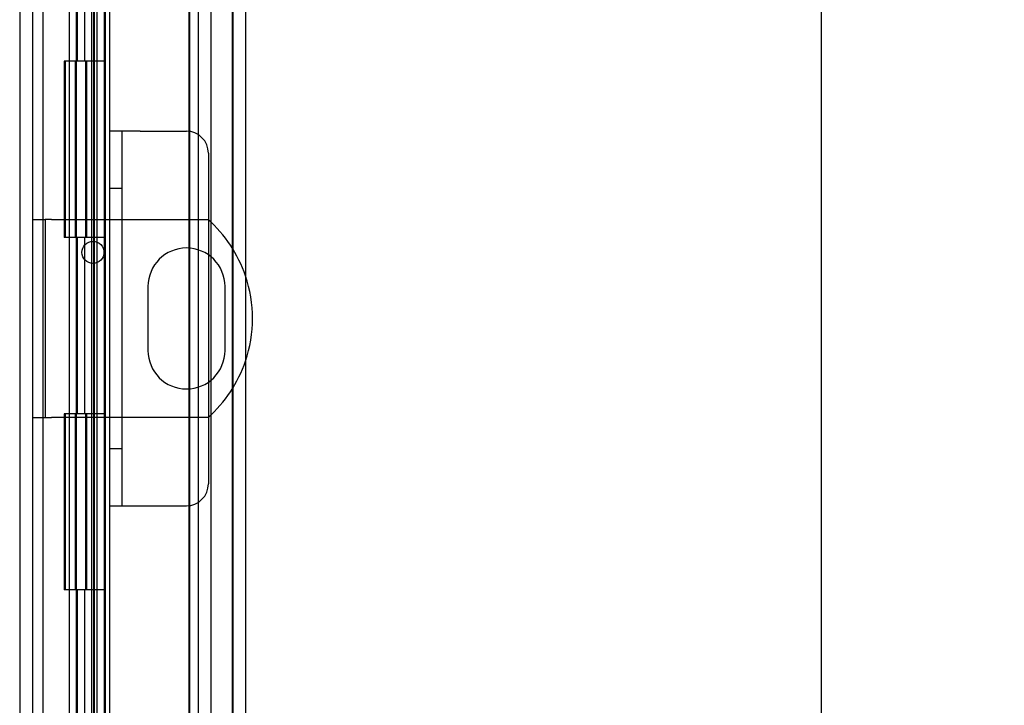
# Model space of a CAD drawing. Header units: inches. Extents: x 0 to 120, y -1 to 80.
# Tile 21 of 64: x 11.92 to 17.51, y 40.61 to 44.5. Entities that reach past the tile are written whole.
import ezdxf
from ezdxf.enums import TextEntityAlignment as Align
from ezdxf.lldxf.tags import DXFTag

# ---------------------------------------------------------------- set-up
doc = ezdxf.new("R2010")
doc.units = ezdxf.units.IN
doc.header["$MEASUREMENT"] = 0
for name, color, linetype in [('COM51496-1', 7, 'Continuous'), ('COM51496-2', 7, 'Continuous'), ('COM55380', 7, 'Continuous'), ('COM55430', 7, 'Continuous'), ('COM55516', 7, 'Continuous'), ('COM70220', 7, 'Continuous'), ('Default', 7, 'Continuous')]:
    doc.layers.add(name, color=color, linetype=linetype)
doc.styles.add('SEACAD_Times_New_Roman', font='times.ttf')
tags = doc.linetypes.add('HIDDEN2', pattern=[0.1875, 0.125, -0.0625]).pattern_tags.tags
tags[6:7] = [DXFTag(74, 4), DXFTag(75, 0), DXFTag(340, '0'), DXFTag(46, 0.0), DXFTag(50, 0.0), DXFTag(44, 0.0), DXFTag(45, 0.0)]
tags[4:5] = [DXFTag(74, 4), DXFTag(75, 0), DXFTag(340, '0'), DXFTag(46, 0.0), DXFTag(50, 0.0), DXFTag(44, 0.0), DXFTag(45, 0.0)]
doc.dimstyles.new('HAMMOND_(STH_-_120x80)', dxfattribs={"dimtxt": 0.6, "dimasz": 0.75, "dimexe": 0.3, "dimexo": 0.3, "dimgap": 0.15, "dimtad": 0, "dimtih": 1, "dimtoh": 1, "dimzin": 0, "dimdsep": 46, "dimtxsty": 'SEACAD_Times_New_Roman', "dimblk1": '_SE_FILLED', "dimblk2": '_SE_FILLED', "dimsah": 1, "dimcen": 0.3, "dimadec": 0, "dimazin": 0, "dimtfac": 0.8, "dimtofl": 0, "dimtmove": 1, "dimatfit": 3, "dimfxl": 1, "dimtolj": 1, "dimtzin": 0, "dimarcsym": 0})

# ---------------------------------------------------------------- blocks, each defined once
blk = doc.blocks.new('SE5')
at = {"layer": 'COM51496-1', "color": 7, "linetype": 'HIDDEN2'}
for p, q in [((11.9925, 43.3649), (12.0645, 43.3649)), ((12.0645, 43.3649), (12.0645, 42.2399)), ((12.1005, 43.3649), (12.0645, 43.3649)), ((12.1005, 43.3649), (12.9886, 43.3649)), ((12.6488, 42.9837), (12.6488, 42.6212)), ((13.0863, 42.6212), (13.0863, 42.9837)), ((11.9925, 42.2399), (12.0645, 42.2399)), ((12.0645, 42.2399), (12.1005, 42.2399)), ((12.9886, 42.2399), (12.1005, 42.2399))]:
    blk.add_line(p, q, dxfattribs=at)
blk.add_circle((12.3365, 43.1774), 0.0625, dxfattribs=at)
for centre, radius, start, end in [((12.4925, 42.8024), 0.75, 18.7969, 48.5904), ((12.8675, 42.9837), 0.2187, 0, 180), ((12.8675, 42.6212), 0.2187, 180, 0), ((12.4925, 42.8024), 0.75, 311.4096, 341.2031)]:
    blk.add_arc(centre, radius, start, end, dxfattribs=at)
at = {"layer": 'COM51496-1', "color": 7, "linetype": 'Continuous'}
blk.add_arc((12.4925, 42.8024), 0.75, 341.2031, 18.7969, dxfattribs=at)
at = {"layer": 'COM51496-2', "color": 7, "linetype": 'HIDDEN2'}
for p, q in [((12.605, 43.8649), (12.43, 43.8649)), ((12.43, 43.8649), (12.43, 41.7399)), ((12.5, 43.8649), (12.5, 41.7399)), ((12.605, 43.8649), (12.867, 43.8649)), ((12.992, 43.7399), (12.992, 41.8649)), ((12.5, 43.5399), (12.43, 43.5399)), ((12.43, 42.0649), (12.5, 42.0649)), ((12.43, 41.7399), (12.605, 41.7399)), ((12.605, 41.7399), (12.867, 41.7399))]:
    blk.add_line(p, q, dxfattribs=at)
for centre, start, end in [((12.867, 43.7399), 0, 90), ((12.867, 41.8649), 270, 0)]:
    blk.add_arc(centre, 0.125, start, end, dxfattribs=at)
at = {"layer": 'COM55380', "color": 7, "linetype": 'HIDDEN2'}
for p, q in [((11.9205, 49.1073), (11.9205, 29.4175)), ((12.9335, 47.9757), (12.9335, 30.5492)), ((13.0055, 47.9757), (13.0055, 30.5492))]:
    blk.add_line(p, q, dxfattribs=at)
at = {"layer": 'COM55380', "color": 7, "linetype": 'Continuous'}
blk.add_line((11.9925, 49.1073), (11.9925, 29.4175), dxfattribs=at)
at = {"layer": 'COM55430', "color": 7, "linetype": 'HIDDEN2'}
for p, q in [((13.1305, 48.2569), (13.1305, 30.2679)), ((12.3275, 47.3895), (12.3275, 31.1354)), ((12.3995, 47.3895), (12.3995, 31.1354)), ((12.3591, 47.2097), (12.3591, 31.3151)), ((12.43, 47.2097), (12.43, 43.8649)), ((12.43, 41.7399), (12.43, 31.3151))]:
    blk.add_line(p, q, dxfattribs=at)
at = {"layer": 'COM55430', "color": 7, "linetype": 'Continuous'}
blk.add_line((13.2025, 48.2569), (13.2025, 30.2679), dxfattribs=at)
at = {"layer": 'COM55516', "color": 7, "linetype": 'HIDDEN2'}
for p, q in [((12.0545, 31.2624), (12.0545, 47.2624)), ((12.2405, 47.2624), (12.2405, 31.2624)), ((12.3405, 31.2624), (12.3405, 47.2624)), ((12.8855, 31.2624), (12.8855, 47.2624)), ((12.2491, 44.2624), (12.2491, 45.2624)), ((12.2905, 44.2624), (12.2905, 45.2624)), ((12.3455, 44.2624), (12.3455, 45.2624)), ((12.2041, 44.2624), (12.1735, 44.2624)), ((12.1735, 44.2624), (12.1735, 43.2624)), ((12.2041, 44.2624), (12.1735, 44.2624)), ((12.1735, 44.2624), (12.1735, 43.2624)), ((12.1786, 44.2624), (12.1786, 43.2624)), ((12.2355, 44.2624), (12.2355, 43.2624)), ((12.2955, 43.2624), (12.2955, 44.2624)), ((12.3011, 43.2624), (12.3011, 44.2624)), ((12.3455, 43.2624), (12.3455, 44.2624)), ((12.2041, 43.2624), (12.1735, 43.2624)), ((12.2041, 43.2624), (12.1735, 43.2624)), ((12.2491, 42.2624), (12.2491, 43.2624)), ((12.2905, 42.2624), (12.2905, 43.2624)), ((12.3455, 42.2624), (12.3455, 43.2624)), ((12.2041, 42.2624), (12.1735, 42.2624)), ((12.1735, 42.2624), (12.1735, 41.2624)), ((12.2041, 42.2624), (12.1735, 42.2624)), ((12.1735, 42.2624), (12.1735, 41.2624)), ((12.1786, 42.2624), (12.1786, 41.2624)), ((12.2355, 42.2624), (12.2355, 41.2624)), ((12.2955, 41.2624), (12.2955, 42.2624)), ((12.3011, 41.2624), (12.3011, 42.2624)), ((12.3455, 41.2624), (12.3455, 42.2624)), ((12.2041, 41.2624), (12.1735, 41.2624)), ((12.2041, 41.2624), (12.1735, 41.2624)), ((12.2491, 40.2624), (12.2491, 41.2624)), ((12.2905, 40.2624), (12.2905, 41.2624)), ((12.3455, 40.2624), (12.3455, 41.2624))]:
    blk.add_line(p, q, dxfattribs=at)
at = {"layer": 'COM55516', "color": 7, "linetype": 'Continuous'}
for p, q in [((12.2041, 44.2624), (12.2041, 45.2624)), ((12.4075, 44.2624), (12.4075, 45.2624)), ((12.4075, 44.2624), (12.2041, 44.2624)), ((12.2041, 43.2624), (12.2041, 44.2624)), ((12.4075, 44.2624), (12.2041, 44.2624)), ((12.4075, 43.2624), (12.4075, 44.2624)), ((12.4075, 43.2624), (12.2041, 43.2624)), ((12.4075, 43.2624), (12.2041, 43.2624)), ((12.2041, 42.2624), (12.2041, 43.2624)), ((12.4075, 42.2624), (12.4075, 43.2624)), ((12.4075, 42.2624), (12.2041, 42.2624)), ((12.2041, 41.2624), (12.2041, 42.2624)), ((12.4075, 42.2624), (12.2041, 42.2624)), ((12.4075, 41.2624), (12.4075, 42.2624)), ((12.4075, 41.2624), (12.2041, 41.2624)), ((12.4075, 41.2624), (12.2041, 41.2624)), ((12.2041, 40.2624), (12.2041, 41.2624)), ((12.4075, 40.2624), (12.4075, 41.2624))]:
    blk.add_line(p, q, dxfattribs=at)
at = {"layer": 'COM70220', "color": 7, "linetype": 'HIDDEN2'}
for p, q in [((12.8805, 47.7474), (12.8805, 30.7774)), ((13.1265, 47.7474), (13.1265, 30.7774)), ((13.1285, 47.7474), (13.1285, 30.7774)), ((13.1295, 47.7474), (13.1295, 30.7774))]:
    blk.add_line(p, q, dxfattribs=at)
blk = doc.blocks.new('DMBLK376')
at = {"layer": 'Default', "linetype": 'Continuous'}
for points in [[(16.5959, 47.6149), (16.4709, 48.3649), (16.3459, 47.6149)], [(16.5959, 30.9099), (16.3459, 30.9099), (16.4709, 30.1599)]]:
    blk.add_hatch(color=7, dxfattribs=at).paths.add_polyline_path(points)
at = {"layer": 'Default', "color": 7, "linetype": 'Continuous'}
for p, q in [((13.3945, 48.3649), (16.7709, 48.3649)), ((16.4709, 48.3649), (16.4709, 39.7724)), ((16.4709, 38.0624), (16.4709, 30.1599)), ((13.3945, 30.1599), (16.7709, 30.1599))]:
    blk.add_line(p, q, dxfattribs=at)
at = {"layer": 'Default', "color": 7, "linetype": 'Continuous', "style": 'SEACAD_Times_New_Roman'}
for s, p in [('18.21', (15.4472, 39.5624)), ('DOOR', (15.2126, 38.6624))]:
    blk.add_text(s, height=0.6, dxfattribs=at).set_placement(p, align=Align.TOP_LEFT)
blk = doc.blocks.new('_SE_FILLED')
at = {"color": 0}
blk.add_line((0, 0), (-1, 0), dxfattribs=at)
blk.add_solid([(0, 0), (-1, -0.1665), (-1, 0.1665), (0, 0)], dxfattribs=at)

msp = doc.modelspace()

# ---------------------------------------------------------------- block references
at = {"layer": 'Default'}
msp.add_blockref('SE5', (0, 0), dxfattribs=at)

# ---------------------------------------------------------------- dimensions: what is measured, and where the dimension line sits
at = {"layer": 'Default', "color": 7, "linetype": 'Continuous'}
dim = msp.add_linear_dim(base=(16.470870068, 48.3649147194), p1=(13.094510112, 48.3649147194), p2=(13.094510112, 30.1599147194), angle=270, text='\\A1;<>\\PDOOR', dimstyle='HAMMOND_(STH_-_120x80)', override={"dimtmove": 0}, dxfattribs=at)
dim.commit()
dim.dimension.update_dxf_attribs({"geometry": 'DMBLK376', "text_midpoint": (16.470870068, 39.262414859), "dimtype": 161})

doc.saveas('drawing.dxf')
